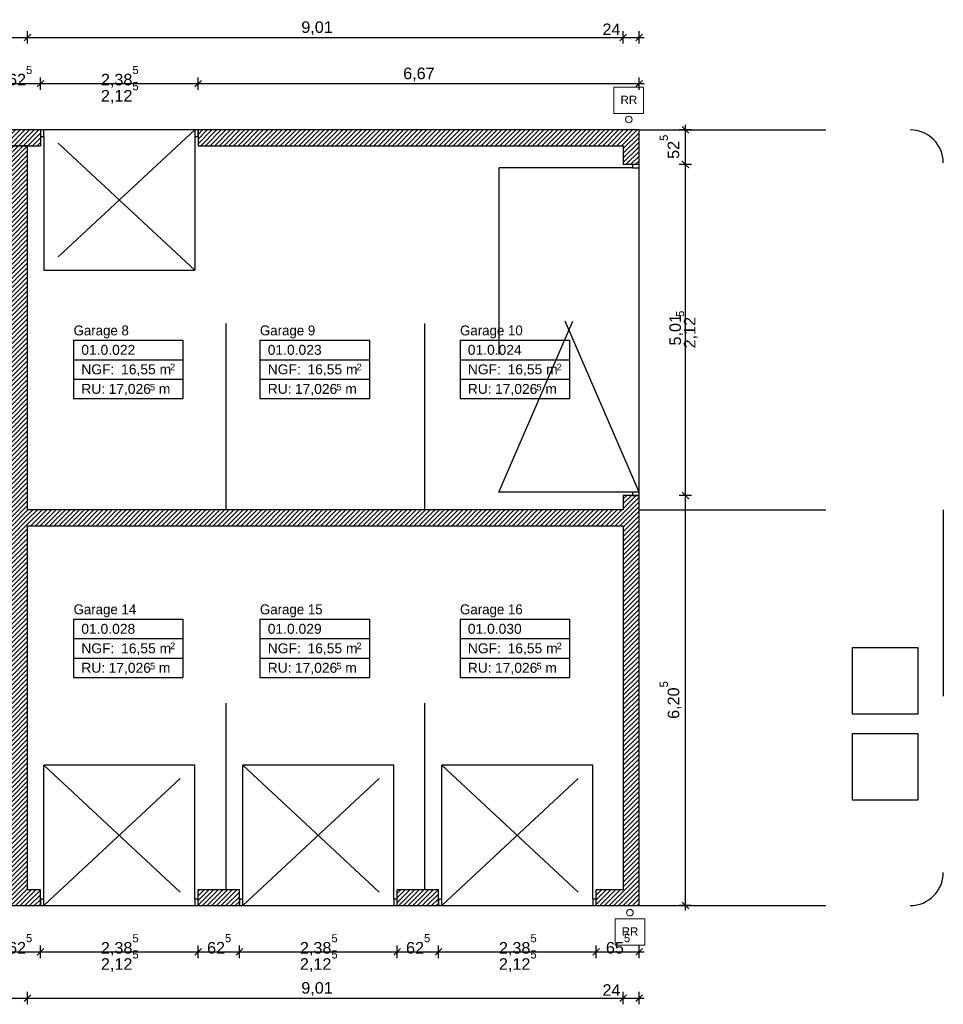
# Model space of a CAD drawing. Extents: x -73 to 183, y -4 to 85.
# Tile 5 of 98: x -60 to -46, y 11 to 26. Entities that reach past the tile are written whole.
import ezdxf

# ---------------------------------------------------------------- set-up
doc = ezdxf.new("R2010")
doc.units = 0
doc.header["$MEASUREMENT"] = 0
doc.linetypes.add('Strichlinie', pattern=[0.005644, 0.002822, -0.002822])
doc.linetypes.add('Wipeout_Contour', pattern=[1, 0, -1])
for name, color, linetype in [('0._EG_2_0', 7, 'Continuous'), ('0._EG_2_A_1 Sanitär', 7, 'Continuous'), ('0._EG_2_P_BM_AUSSEN', 7, 'Continuous'), ('0._EG_2_P_ZE_TEXT', 7, 'Continuous'), ('0._EG_2_R_NT_HIDDEN', 7, 'Continuous'), ('0._EG_2_R_TR_AUSSENWAND', 7, 'Continuous'), ('0._EG_2_R_TR_INNENWAND', 7, 'Continuous'), ('0._EG_2_Räume', 7, 'Continuous'), ('0._EG_2_X_EA_PARKPLATZ', 7, 'Continuous')]:
    doc.layers.add(name, color=color, linetype=linetype)
doc.styles.add('ERSTELLTER_STIL_1', font='ARIAL.TTF')
doc.styles.add('ERSTELLTER_STIL_3', font='txt')
pattern_1 = [(45, (0, 0), (-0.03535534, 0.03535534), [])]

msp = doc.modelspace()

# ---------------------------------------------------------------- hatches: boundary and pattern name
at = {"layer": '0._EG_2_R_TR_AUSSENWAND', "linetype": 'Continuous', "ltscale": 1000}
h = msp.add_hatch(dxfattribs=at)
h.set_pattern_fill('MW_HLZ_0002', color=256, style=0, pattern_type=2)
h.set_pattern_definition(pattern_1)
h.paths.add_polyline_path([(-59.841, 24.385), (-59.216, 24.385), (-59.216, 24.525), (-59.216, 24.625), (-59.841, 24.625), (-59.841, 24.525)], flags=0)
h = msp.add_hatch(dxfattribs=at)
h.set_pattern_fill('MW_HLZ_0002', color=256, style=0, pattern_type=2)
h.set_pattern_definition(pattern_1)
h.paths.add_polyline_path([(-50.159, 24.625), (-56.831, 24.625), (-56.831, 24.525), (-56.831, 24.385), (-50.399, 24.385)], flags=0)
h = msp.add_hatch(dxfattribs=at)
h.set_pattern_fill('MW_HLZ_0002', color=256, style=0, pattern_type=2)
h.set_pattern_definition(pattern_1)
h.paths.add_polyline_path([(-50.399, 24.385), (-50.399, 24.1), (-50.259, 24.1), (-50.159, 24.1), (-50.159, 24.625)], flags=0)
h = msp.add_hatch(dxfattribs=at)
h.set_pattern_fill('MW_HLZ_0002', color=256, style=0, pattern_type=2)
h.set_pattern_definition(pattern_1)
h.paths.add_polyline_path([(-50.399, 12.885), (-50.159, 12.885), (-50.159, 19.09), (-50.259, 19.09), (-50.399, 19.09)], flags=0)
h = msp.add_hatch(dxfattribs=at)
h.set_pattern_fill('MW_HLZ_0002', color=256, style=0, pattern_type=2)
h.set_pattern_definition(pattern_1)
h.paths.add_polyline_path([(-50.399, 18.635), (-50.399, 18.875), (-59.409, 18.875), (-59.409, 18.635)], flags=0)
h = msp.add_hatch(dxfattribs=at)
h.set_pattern_fill('MW_HLZ_0002', color=256, style=0, pattern_type=2)
h.set_pattern_definition(pattern_1)
h.paths.add_polyline_path([(-59.409, 12.885), (-59.216, 12.885), (-59.216, 12.985), (-59.216, 13.125), (-59.409, 13.125)], flags=0)
h = msp.add_hatch(dxfattribs=at)
h.set_pattern_fill('MW_HLZ_0002', color=256, style=0, pattern_type=2)
h.set_pattern_definition(pattern_1)
h.paths.add_polyline_path([(-56.206, 13.125), (-56.831, 13.125), (-56.831, 12.985), (-56.831, 12.885), (-56.206, 12.885), (-56.206, 12.985)], flags=0)
h = msp.add_hatch(dxfattribs=at)
h.set_pattern_fill('MW_HLZ_0002', color=256, style=0, pattern_type=2)
h.set_pattern_definition(pattern_1)
h.paths.add_polyline_path([(-53.196, 13.125), (-53.821, 13.125), (-53.821, 12.985), (-53.821, 12.885), (-53.196, 12.885), (-53.196, 12.985)], flags=0)
h = msp.add_hatch(dxfattribs=at)
h.set_pattern_fill('MW_HLZ_0002', color=256, style=0, pattern_type=2)
h.set_pattern_definition(pattern_1)
h.paths.add_polyline_path([(-50.811, 12.985), (-50.811, 12.885), (-50.399, 12.885), (-50.399, 13.125), (-50.811, 13.125)], flags=0)
at = {"layer": '0._EG_2_R_TR_INNENWAND', "linetype": 'Continuous', "ltscale": 1000}
h = msp.add_hatch(dxfattribs=at)
h.set_pattern_fill('MW_HLZ_0002', color=256, style=0, pattern_type=2)
h.set_pattern_definition(pattern_1)
h.paths.add_polyline_path([(-59.409, 12.885), (-59.409, 24.385), (-59.649, 24.385), (-59.649, 12.885)], flags=0)

# ---------------------------------------------------------------- linework, layer by layer
at = {"layer": '0._EG_2_0', "linetype": 'Continuous', "ltscale": 1000}
for p, q in [((-59.216, 24.625), (-59.216, 24.525)), ((-56.831, 24.625), (-56.831, 24.525)), ((-59.216, 24.525), (-59.216, 24.385)), ((-56.831, 24.525), (-56.831, 24.385)), ((-50.259, 24.1), (-50.399, 24.1)), ((-50.159, 24.1), (-50.259, 24.1)), ((-50.259, 19.09), (-50.399, 19.09)), ((-50.159, 19.09), (-50.259, 19.09)), ((-59.216, 12.985), (-59.216, 13.125)), ((-56.831, 12.985), (-56.831, 13.125)), ((-56.206, 12.985), (-56.206, 13.125)), ((-53.821, 12.985), (-53.821, 13.125)), ((-53.196, 12.985), (-53.196, 13.125)), ((-50.811, 12.985), (-50.811, 13.125)), ((-59.216, 12.885), (-59.216, 12.985)), ((-56.831, 12.885), (-56.831, 12.985)), ((-56.206, 12.885), (-56.206, 12.985)), ((-53.821, 12.885), (-53.821, 12.985)), ((-53.196, 12.885), (-53.196, 12.985)), ((-50.811, 12.885), (-50.811, 12.985))]:
    msp.add_line(p, q, dxfattribs=at)
at = {"layer": '0._EG_2_A_1 Sanitär', "color": 5, "linetype": 'Continuous', "lineweight": 13, "ltscale": 1000}
for centre in [(-50.316, 24.782), (-50.298, 12.778)]:
    msp.add_circle(centre, 0.05, dxfattribs=at)
at = {"layer": '0._EG_2_P_BM_AUSSEN', "linetype": 'Continuous', "ltscale": 1000}
for p, q in [((-59.409, 25.931), (-59.409, 26.119)), ((-50.399, 25.931), (-50.399, 26.119)), ((-50.159, 25.931), (-50.159, 26.119)), ((-59.649, 26.025), (-59.409, 26.025)), ((-59.359, 26.075), (-59.459, 25.975)), ((-59.409, 26.025), (-50.399, 26.025)), ((-50.349, 26.075), (-50.449, 25.975)), ((-50.399, 26.025), (-50.159, 26.025)), ((-50.209, 25.975), (-50.109, 26.075)), ((-50.159, 26.025), (-50.084, 26.025)), ((-59.166, 25.375), (-59.266, 25.275)), ((-59.216, 25.231), (-59.216, 25.419)), ((-56.781, 25.375), (-56.881, 25.275)), ((-56.831, 25.231), (-56.831, 25.419)), ((-50.209, 25.275), (-50.109, 25.375)), ((-50.159, 25.231), (-50.159, 25.419)), ((-59.841, 25.325), (-59.216, 25.325)), ((-59.216, 25.325), (-56.831, 25.325)), ((-56.831, 25.325), (-50.159, 25.325)), ((-50.159, 25.325), (-50.084, 25.325)), ((-49.365, 24.625), (-49.552, 24.625)), ((-49.409, 24.575), (-49.509, 24.675)), ((-49.459, 24.625), (-49.459, 24.7)), ((-49.459, 24.1), (-49.459, 24.625)), ((-49.509, 24.15), (-49.409, 24.05)), ((-49.365, 24.1), (-49.552, 24.1)), ((-49.459, 19.09), (-49.459, 24.1)), ((-49.365, 19.09), (-49.552, 19.09)), ((-49.509, 19.14), (-49.409, 19.04)), ((-49.459, 12.885), (-49.459, 19.09)), ((-49.365, 12.885), (-49.552, 12.885)), ((-49.509, 12.935), (-49.409, 12.835)), ((-49.459, 12.81), (-49.459, 12.885)), ((-59.166, 12.235), (-59.266, 12.135)), ((-59.216, 12.091), (-59.216, 12.279)), ((-56.781, 12.235), (-56.881, 12.135)), ((-56.831, 12.091), (-56.831, 12.279)), ((-56.156, 12.235), (-56.256, 12.135)), ((-56.206, 12.091), (-56.206, 12.279)), ((-53.771, 12.235), (-53.871, 12.135)), ((-53.821, 12.091), (-53.821, 12.279)), ((-53.146, 12.235), (-53.246, 12.135)), ((-53.196, 12.091), (-53.196, 12.279)), ((-50.761, 12.235), (-50.861, 12.135)), ((-50.811, 12.091), (-50.811, 12.279)), ((-50.209, 12.135), (-50.109, 12.235)), ((-50.159, 12.091), (-50.159, 12.279)), ((-59.841, 12.185), (-59.216, 12.185)), ((-59.216, 12.185), (-56.831, 12.185)), ((-56.831, 12.185), (-56.206, 12.185)), ((-56.206, 12.185), (-53.821, 12.185)), ((-53.821, 12.185), (-53.196, 12.185)), ((-53.196, 12.185), (-50.811, 12.185)), ((-50.811, 12.185), (-50.159, 12.185)), ((-50.159, 12.185), (-50.084, 12.185)), ((-59.649, 11.485), (-59.409, 11.485)), ((-59.359, 11.535), (-59.459, 11.435)), ((-59.409, 11.391), (-59.409, 11.579)), ((-59.409, 11.485), (-50.399, 11.485)), ((-50.349, 11.535), (-50.449, 11.435)), ((-50.399, 11.391), (-50.399, 11.579)), ((-50.399, 11.485), (-50.159, 11.485)), ((-50.209, 11.435), (-50.109, 11.535)), ((-50.159, 11.391), (-50.159, 11.579)), ((-50.159, 11.485), (-50.084, 11.485))]:
    msp.add_line(p, q, dxfattribs=at)
at = {"layer": '0._EG_2_P_ZE_TEXT', "color": 255, "linetype": 'Continuous', "lineweight": 18, "ltscale": 1000}
for p, q in [((-50.091, 25.271), (-50.541, 25.271)), ((-50.541, 25.271), (-50.541, 24.875)), ((-50.091, 24.875), (-50.091, 25.271)), ((-50.541, 24.875), (-50.091, 24.875)), ((-50.073, 12.685), (-50.523, 12.685)), ((-50.523, 12.685), (-50.523, 12.288)), ((-50.073, 12.288), (-50.073, 12.685)), ((-50.523, 12.288), (-50.073, 12.288))]:
    msp.add_line(p, q, dxfattribs=at)
at = {"layer": '0._EG_2_R_NT_HIDDEN', "linetype": 'Strichlinie', "ltscale": 1000}
for p, q in [((-56.405, 18.875), (-56.405, 24.385)), ((-53.402, 18.875), (-53.402, 24.385)), ((-56.405, 13.125), (-56.405, 18.635)), ((-53.402, 13.125), (-53.402, 18.635))]:
    msp.add_line(p, q, dxfattribs=at)
at = {"layer": '0._EG_2_R_TR_AUSSENWAND', "linetype": 'Continuous', "ltscale": 1000}
for p, q in [((-59.216, 24.625), (-59.841, 24.625)), ((-50.159, 24.625), (-56.831, 24.625)), ((-50.159, 24.1), (-50.159, 24.625)), ((-59.841, 24.385), (-59.216, 24.385)), ((-56.831, 24.385), (-50.399, 24.385)), ((-50.399, 24.385), (-50.399, 24.1)), ((-50.399, 19.09), (-50.399, 18.875)), ((-50.159, 12.885), (-50.159, 19.09)), ((-50.399, 18.875), (-59.409, 18.875)), ((-59.409, 18.635), (-50.399, 18.635)), ((-50.399, 18.635), (-50.399, 13.125)), ((-59.216, 13.125), (-59.409, 13.125)), ((-56.206, 13.125), (-56.831, 13.125)), ((-53.196, 13.125), (-53.821, 13.125)), ((-50.399, 13.125), (-50.811, 13.125)), ((-59.409, 12.885), (-59.216, 12.885)), ((-56.831, 12.885), (-56.206, 12.885)), ((-53.821, 12.885), (-53.196, 12.885)), ((-50.811, 12.885), (-50.399, 12.885)), ((-50.399, 12.885), (-50.159, 12.885))]:
    msp.add_line(p, q, dxfattribs=at)
at = {"layer": '0._EG_2_R_TR_AUSSENWAND', "linetype": 'Strichlinie', "ltscale": 1000}
for p, q in [((-52.284, 24.05), (-52.284, 19.14)), ((-59.166, 22.5), (-56.881, 22.5)), ((-56.881, 15.01), (-59.166, 15.01)), ((-53.871, 15.01), (-56.156, 15.01)), ((-50.861, 15.01), (-53.146, 15.01))]:
    msp.add_line(p, q, dxfattribs=at)
at = {"layer": '0._EG_2_R_TR_INNENWAND', "linetype": 'Continuous', "ltscale": 1000}
for p, q in [((-59.409, 24.385), (-59.649, 24.385)), ((-59.409, 18.875), (-59.409, 24.385)), ((-59.409, 13.125), (-59.409, 18.635)), ((-59.649, 12.885), (-59.409, 12.885))]:
    msp.add_line(p, q, dxfattribs=at)
at = {"layer": '0._EG_2_Räume', "linetype": 'Continuous', "ltscale": 1000}
for p, q in [((-58.714, 21.442), (-58.714, 20.558)), ((-58.714, 21.442), (-57.06, 21.442)), ((-57.06, 21.442), (-57.06, 20.558)), ((-55.895, 21.442), (-55.895, 20.558)), ((-55.895, 21.442), (-54.24, 21.442)), ((-54.24, 21.442), (-54.24, 20.558)), ((-52.868, 21.442), (-52.868, 20.558)), ((-52.868, 21.442), (-51.214, 21.442)), ((-51.214, 21.442), (-51.214, 20.558)), ((-58.714, 21.147), (-57.06, 21.147)), ((-55.895, 21.147), (-54.24, 21.147)), ((-52.868, 21.147), (-51.214, 21.147)), ((-58.714, 20.852), (-57.06, 20.852)), ((-55.895, 20.852), (-54.24, 20.852)), ((-52.868, 20.852), (-51.214, 20.852)), ((-58.714, 20.558), (-57.06, 20.558)), ((-55.895, 20.558), (-54.24, 20.558)), ((-52.868, 20.558), (-51.214, 20.558)), ((-58.714, 17.22), (-58.714, 16.336)), ((-58.714, 17.22), (-57.06, 17.22)), ((-57.06, 17.22), (-57.06, 16.336)), ((-55.895, 17.22), (-55.895, 16.336)), ((-55.895, 17.22), (-54.24, 17.22)), ((-54.24, 17.22), (-54.24, 16.336)), ((-52.868, 17.22), (-52.868, 16.336)), ((-52.868, 17.22), (-51.214, 17.22)), ((-51.214, 17.22), (-51.214, 16.336)), ((-58.714, 16.926), (-57.06, 16.926)), ((-55.895, 16.926), (-54.24, 16.926)), ((-52.868, 16.926), (-51.214, 16.926)), ((-58.714, 16.631), (-57.06, 16.631)), ((-55.895, 16.631), (-54.24, 16.631)), ((-52.868, 16.631), (-51.214, 16.631)), ((-58.714, 16.336), (-57.06, 16.336)), ((-55.895, 16.336), (-54.24, 16.336)), ((-52.868, 16.336), (-51.214, 16.336))]:
    msp.add_line(p, q, dxfattribs=at)
at = {"layer": '0._EG_2_X_EA_PARKPLATZ', "linetype": 'Strichlinie', "ltscale": 1000}
for p, q in [((-50.159, 24.625), (-46.059, 24.625)), ((-50.159, 18.875), (-45.559, 18.875)), ((-45.559, 18.875), (-45.559, 13.385)), ((-45.938, 16.785), (-46.938, 16.785)), ((-46.938, 16.785), (-46.938, 15.785)), ((-45.938, 15.785), (-45.938, 16.785)), ((-46.938, 15.785), (-45.938, 15.785)), ((-45.938, 15.485), (-46.938, 15.485)), ((-46.938, 15.485), (-46.938, 14.485)), ((-45.938, 14.485), (-45.938, 15.485)), ((-46.938, 14.485), (-45.938, 14.485)), ((-50.159, 12.885), (-46.059, 12.885))]:
    msp.add_line(p, q, dxfattribs=at)
for centre, start, end in [((-46.059, 24.125), 0, 90), ((-46.059, 13.385), 270, 0)]:
    msp.add_arc(centre, 0.5, start, end, dxfattribs=at)

# ---------------------------------------------------------------- texts
at = {"layer": '0._EG_2_P_BM_AUSSEN', "linetype": 'Continuous', "char_height": 0.175, "attachment_point": 7, "style": 'ERSTELLTER_STIL_1'}
for s, insert in [('{9,01}', (-55.269, 26.06)), ('{24}', (-50.714, 26.06)), ('{62\\A1{\\H0.7x;\\S5^  ;}}', (-59.705, 25.297)), ('{2,38\\A1{\\H0.7x;\\S5^  ;}}', (-58.3, 25.266)), ('{6,67}', (-53.728, 25.36)), ('{2,12\\A1{\\H0.7x;\\S5^  ;}}', (-58.3, 25.021)), ('{62\\A1{\\H0.7x;\\S5^  ;}}', (-59.705, 12.157)), ('{2,38\\A1{\\H0.7x;\\S5^  ;}}', (-58.3, 12.126)), ('{62\\A1{\\H0.7x;\\S5^  ;}}', (-56.695, 12.157)), ('{2,38\\A1{\\H0.7x;\\S5^  ;}}', (-55.29, 12.126)), ('{62\\A1{\\H0.7x;\\S5^  ;}}', (-53.685, 12.157)), ('{2,38\\A1{\\H0.7x;\\S5^  ;}}', (-52.28, 12.126)), ('{65\\A1{\\H0.7x;\\S5^  ;}}', (-50.662, 12.157)), ('{2,12\\A1{\\H0.7x;\\S5^  ;}}', (-58.3, 11.881)), ('{2,12\\A1{\\H0.7x;\\S5^  ;}}', (-55.29, 11.881)), ('{2,12\\A1{\\H0.7x;\\S5^  ;}}', (-52.28, 11.881)), ('{9,01}', (-55.269, 11.52)), ('{24}', (-50.714, 11.52))]:
    msp.add_mtext(s, dxfattribs=dict(at, insert=insert))
at = {"layer": '0._EG_2_P_BM_AUSSEN', "linetype": 'Continuous', "char_height": 0.175, "attachment_point": 7, "rotation": 90, "style": 'ERSTELLTER_STIL_1'}
for s, insert in [('{52\\A1{\\H0.7x;\\S5^  ;}}', (-49.551, 24.186)), ('{5,01}', (-49.494, 21.362)), ('{2,12\\A1{\\H0.7x;\\S5^  ;}}', (-49.275, 21.318)), ('{6,20\\A1{\\H0.7x;\\S5^  ;}}', (-49.52, 15.711))]:
    msp.add_mtext(s, dxfattribs=dict(at, insert=insert))
at = {"layer": '0._EG_2_P_ZE_TEXT', "linetype": 'Continuous', "char_height": 0.125, "attachment_point": 1, "style": 'ERSTELLTER_STIL_1'}
for insert in [(-50.441, 25.143), (-50.423, 12.556)]:
    msp.add_mtext('{RR }', dxfattribs=dict(at, insert=insert))
at = {"layer": '0._EG_2_Räume', "linetype": 'Continuous'}
for s, insert, char_height, attachment_point, style in [('{Garage 8}', (-58.714, 21.665), 0.15, 1, 'ERSTELLTER_STIL_3'), ('{Garage 9}', (-55.895, 21.665), 0.15, 1, 'ERSTELLTER_STIL_3'), ('{Garage 10}', (-52.868, 21.665), 0.15, 1, 'ERSTELLTER_STIL_3'), ('{01.0.022 }', (-58.597, 21.371), 0.15, 1, 'ERSTELLTER_STIL_1'), ('{01.0.023 }', (-55.777, 21.371), 0.15, 1, 'ERSTELLTER_STIL_1'), ('{01.0.024 }', (-52.751, 21.371), 0.15, 1, 'ERSTELLTER_STIL_1'), ('{NGF: }', (-58.597, 21.076), 0.15, 1, 'ERSTELLTER_STIL_1'), ('{16,55 m}', (-57.995, 21.076), 0.15, 1, 'ERSTELLTER_STIL_1'), ('{2}', (-57.254, 21.087), 0.1, 1, 'ERSTELLTER_STIL_1'), ('{NGF: }', (-55.777, 21.076), 0.15, 1, 'ERSTELLTER_STIL_1'), ('{16,55 m}', (-55.176, 21.076), 0.15, 1, 'ERSTELLTER_STIL_1'), ('{2}', (-54.434, 21.087), 0.1, 1, 'ERSTELLTER_STIL_1'), ('{NGF: }', (-52.751, 21.076), 0.15, 1, 'ERSTELLTER_STIL_1'), ('{16,55 m}', (-52.149, 21.076), 0.15, 1, 'ERSTELLTER_STIL_1'), ('{2}', (-51.407, 21.087), 0.1, 1, 'ERSTELLTER_STIL_1'), ('{RU: }', (-58.597, 20.781), 0.15, 1, 'ERSTELLTER_STIL_1'), ('{17,026}', (-58.185, 20.602), 0.15, 7, 'ERSTELLTER_STIL_1'), ('{5}', (-57.558, 20.68), 0.1, 7, 'ERSTELLTER_STIL_1'), ('{ m}', (-57.483, 20.781), 0.15, 1, 'ERSTELLTER_STIL_1'), ('{RU: }', (-55.777, 20.781), 0.15, 1, 'ERSTELLTER_STIL_1'), ('{17,026}', (-55.366, 20.602), 0.15, 7, 'ERSTELLTER_STIL_1'), ('{5}', (-54.739, 20.68), 0.1, 7, 'ERSTELLTER_STIL_1'), ('{ m}', (-54.663, 20.781), 0.15, 1, 'ERSTELLTER_STIL_1'), ('{RU: }', (-52.751, 20.781), 0.15, 1, 'ERSTELLTER_STIL_1'), ('{17,026}', (-52.339, 20.602), 0.15, 7, 'ERSTELLTER_STIL_1'), ('{5}', (-51.712, 20.68), 0.1, 7, 'ERSTELLTER_STIL_1'), ('{ m}', (-51.636, 20.781), 0.15, 1, 'ERSTELLTER_STIL_1'), ('{Garage 14}', (-58.714, 17.444), 0.15, 1, 'ERSTELLTER_STIL_3'), ('{Garage 15}', (-55.895, 17.444), 0.15, 1, 'ERSTELLTER_STIL_3'), ('{Garage 16}', (-52.868, 17.444), 0.15, 1, 'ERSTELLTER_STIL_3'), ('{01.0.028 }', (-58.597, 17.149), 0.15, 1, 'ERSTELLTER_STIL_1'), ('{01.0.029 }', (-55.777, 17.149), 0.15, 1, 'ERSTELLTER_STIL_1'), ('{01.0.030 }', (-52.751, 17.149), 0.15, 1, 'ERSTELLTER_STIL_1'), ('{NGF: }', (-58.597, 16.854), 0.15, 1, 'ERSTELLTER_STIL_1'), ('{16,55 m}', (-57.995, 16.854), 0.15, 1, 'ERSTELLTER_STIL_1'), ('{2}', (-57.254, 16.866), 0.1, 1, 'ERSTELLTER_STIL_1'), ('{NGF: }', (-55.777, 16.854), 0.15, 1, 'ERSTELLTER_STIL_1'), ('{16,55 m}', (-55.176, 16.854), 0.15, 1, 'ERSTELLTER_STIL_1'), ('{2}', (-54.434, 16.866), 0.1, 1, 'ERSTELLTER_STIL_1'), ('{NGF: }', (-52.751, 16.854), 0.15, 1, 'ERSTELLTER_STIL_1'), ('{16,55 m}', (-52.149, 16.854), 0.15, 1, 'ERSTELLTER_STIL_1'), ('{2}', (-51.407, 16.866), 0.1, 1, 'ERSTELLTER_STIL_1'), ('{RU: }', (-58.597, 16.56), 0.15, 1, 'ERSTELLTER_STIL_1'), ('{17,026}', (-58.185, 16.381), 0.15, 7, 'ERSTELLTER_STIL_1'), ('{5}', (-57.558, 16.458), 0.1, 7, 'ERSTELLTER_STIL_1'), ('{RU: }', (-55.777, 16.56), 0.15, 1, 'ERSTELLTER_STIL_1'), ('{17,026}', (-55.366, 16.381), 0.15, 7, 'ERSTELLTER_STIL_1'), ('{5}', (-54.739, 16.458), 0.1, 7, 'ERSTELLTER_STIL_1'), ('{RU: }', (-52.751, 16.56), 0.15, 1, 'ERSTELLTER_STIL_1'), ('{17,026}', (-52.339, 16.381), 0.15, 7, 'ERSTELLTER_STIL_1'), ('{5}', (-51.712, 16.458), 0.1, 7, 'ERSTELLTER_STIL_1'), ('{ m}', (-57.483, 16.56), 0.15, 1, 'ERSTELLTER_STIL_1'), ('{ m}', (-54.663, 16.56), 0.15, 1, 'ERSTELLTER_STIL_1'), ('{ m}', (-51.636, 16.56), 0.15, 1, 'ERSTELLTER_STIL_1')]:
    msp.add_mtext(s, dxfattribs=dict(at, insert=insert, char_height=char_height, attachment_point=attachment_point, style=style))

# ---------------------------------------------------------------- next in the draw order: wipeouts: each hides what was drawn before it
at = {"color": 254, "linetype": 'Wipeout_Contour', "lineweight": 0, "ltscale": 256.368671}
msp.add_wipeout([(-59.216, 24.525), (-59.166, 24.525), (-59.166, 24.625), (-59.216, 24.625)], dxfattribs=at).dxf.layer = '0._EG_2_R_TR_AUSSENWAND'
at = {"color": 254, "linetype": 'Wipeout_Contour', "lineweight": 0, "ltscale": 247.768798}
msp.add_wipeout([(-56.831, 24.625), (-56.881, 24.625), (-56.881, 24.525), (-56.831, 24.525)], dxfattribs=at).dxf.layer = '0._EG_2_R_TR_AUSSENWAND'
at = {"color": 254, "linetype": 'Wipeout_Contour', "lineweight": 0, "ltscale": 222.739239}
msp.add_wipeout([(-50.259, 24.1), (-50.259, 24.05), (-50.159, 24.05), (-50.159, 24.1)], dxfattribs=at).dxf.layer = '0._EG_2_R_TR_AUSSENWAND'
at = {"color": 254, "linetype": 'Wipeout_Contour', "lineweight": 0, "ltscale": 214.907281}
msp.add_wipeout([(-50.159, 19.09), (-50.159, 19.14), (-50.259, 19.14), (-50.259, 19.09)], dxfattribs=at).dxf.layer = '0._EG_2_R_TR_AUSSENWAND'
at = {"color": 254, "linetype": 'Wipeout_Contour', "lineweight": 0, "ltscale": 242.361015}
msp.add_wipeout([(-59.216, 12.885), (-59.166, 12.885), (-59.166, 12.985), (-59.216, 12.985)], dxfattribs=at).dxf.layer = '0._EG_2_R_TR_AUSSENWAND'
at = {"color": 254, "linetype": 'Wipeout_Contour', "lineweight": 0, "ltscale": 233.245237}
msp.add_wipeout([(-56.831, 12.985), (-56.881, 12.985), (-56.881, 12.885), (-56.831, 12.885)], dxfattribs=at).dxf.layer = '0._EG_2_R_TR_AUSSENWAND'
at = {"color": 254, "linetype": 'Wipeout_Contour', "lineweight": 0, "ltscale": 230.613399}
msp.add_wipeout([(-56.206, 12.885), (-56.156, 12.885), (-56.156, 12.985), (-56.206, 12.985)], dxfattribs=at).dxf.layer = '0._EG_2_R_TR_AUSSENWAND'
at = {"color": 254, "linetype": 'Wipeout_Contour', "lineweight": 0, "ltscale": 221.521844}
msp.add_wipeout([(-53.821, 12.985), (-53.871, 12.985), (-53.871, 12.885), (-53.821, 12.885)], dxfattribs=at).dxf.layer = '0._EG_2_R_TR_AUSSENWAND'
at = {"color": 254, "linetype": 'Wipeout_Contour', "lineweight": 0, "ltscale": 218.897562}
msp.add_wipeout([(-53.196, 12.885), (-53.146, 12.885), (-53.146, 12.985), (-53.196, 12.985)], dxfattribs=at).dxf.layer = '0._EG_2_R_TR_AUSSENWAND'
at = {"color": 254, "linetype": 'Wipeout_Contour', "lineweight": 0, "ltscale": 209.834312}
msp.add_wipeout([(-50.811, 12.985), (-50.861, 12.985), (-50.861, 12.885), (-50.811, 12.885)], dxfattribs=at).dxf.layer = '0._EG_2_R_TR_AUSSENWAND'

# ---------------------------------------------------------------- next in the draw order: linework, layer by layer
at = {"layer": '0._EG_2_R_TR_AUSSENWAND', "linetype": 'Continuous', "ltscale": 1000}
for p, q in [((-59.166, 24.625), (-59.216, 24.625)), ((-59.216, 24.625), (-59.216, 24.525)), ((-59.216, 24.625), (-59.216, 24.525)), ((-59.166, 24.525), (-59.166, 24.625)), ((-56.881, 24.625), (-59.166, 24.625)), ((-56.831, 24.625), (-56.881, 24.625)), ((-56.881, 24.625), (-56.881, 24.525)), ((-56.831, 24.525), (-56.831, 24.625)), ((-56.831, 24.625), (-56.831, 24.525)), ((-59.216, 24.525), (-59.166, 24.525)), ((-56.881, 24.525), (-56.831, 24.525)), ((-50.259, 24.1), (-50.259, 24.05)), ((-50.159, 24.1), (-50.259, 24.1)), ((-50.159, 24.1), (-50.259, 24.1)), ((-50.259, 24.05), (-50.159, 24.05)), ((-50.159, 24.05), (-50.159, 24.1)), ((-50.159, 19.14), (-50.159, 24.05)), ((-50.159, 19.14), (-50.259, 19.14)), ((-50.259, 19.14), (-50.259, 19.09)), ((-50.259, 19.09), (-50.159, 19.09)), ((-50.159, 19.09), (-50.259, 19.09)), ((-50.159, 19.09), (-50.159, 19.14)), ((-59.166, 12.985), (-59.216, 12.985)), ((-59.216, 12.985), (-59.216, 12.885)), ((-59.216, 12.885), (-59.216, 12.985)), ((-59.166, 12.885), (-59.166, 12.985)), ((-56.831, 12.985), (-56.881, 12.985)), ((-56.881, 12.985), (-56.881, 12.885)), ((-56.831, 12.885), (-56.831, 12.985)), ((-56.831, 12.885), (-56.831, 12.985)), ((-56.156, 12.985), (-56.206, 12.985)), ((-56.206, 12.985), (-56.206, 12.885)), ((-56.206, 12.885), (-56.206, 12.985)), ((-56.156, 12.885), (-56.156, 12.985)), ((-53.821, 12.985), (-53.871, 12.985)), ((-53.871, 12.985), (-53.871, 12.885)), ((-53.821, 12.885), (-53.821, 12.985)), ((-53.821, 12.885), (-53.821, 12.985)), ((-53.146, 12.985), (-53.196, 12.985)), ((-53.196, 12.985), (-53.196, 12.885)), ((-53.196, 12.885), (-53.196, 12.985)), ((-53.146, 12.885), (-53.146, 12.985)), ((-50.811, 12.985), (-50.861, 12.985)), ((-50.861, 12.985), (-50.861, 12.885)), ((-50.811, 12.885), (-50.811, 12.985)), ((-50.811, 12.885), (-50.811, 12.985)), ((-59.216, 12.885), (-59.166, 12.885)), ((-59.166, 12.885), (-56.881, 12.885)), ((-56.881, 12.885), (-56.831, 12.885)), ((-56.206, 12.885), (-56.156, 12.885)), ((-56.156, 12.885), (-53.871, 12.885)), ((-53.871, 12.885), (-53.821, 12.885)), ((-53.196, 12.885), (-53.146, 12.885)), ((-53.146, 12.885), (-50.861, 12.885)), ((-50.861, 12.885), (-50.811, 12.885))]:
    msp.add_line(p, q, dxfattribs=at)
at = {"layer": '0._EG_2_R_TR_AUSSENWAND', "linetype": 'Strichlinie', "ltscale": 1000}
for p, q in [((-56.881, 24.625), (-59.166, 22.5)), ((-56.881, 22.5), (-59.166, 24.625)), ((-59.166, 24.525), (-59.166, 22.5)), ((-56.881, 24.525), (-56.881, 22.5)), ((-50.159, 19.14), (-52.284, 24.05)), ((-50.259, 24.05), (-52.284, 24.05)), ((-52.284, 19.14), (-50.159, 24.05)), ((-50.259, 19.14), (-52.284, 19.14)), ((-59.166, 12.885), (-56.881, 15.01)), ((-59.166, 12.985), (-59.166, 15.01)), ((-59.166, 15.01), (-56.881, 12.885)), ((-56.881, 12.985), (-56.881, 15.01)), ((-56.156, 12.885), (-53.871, 15.01)), ((-56.156, 12.985), (-56.156, 15.01)), ((-56.156, 15.01), (-53.871, 12.885)), ((-53.871, 12.985), (-53.871, 15.01)), ((-53.146, 12.885), (-50.861, 15.01)), ((-53.146, 12.985), (-53.146, 15.01)), ((-53.146, 15.01), (-50.861, 12.885)), ((-50.861, 12.985), (-50.861, 15.01))]:
    msp.add_line(p, q, dxfattribs=at)

doc.saveas('drawing.dxf')
